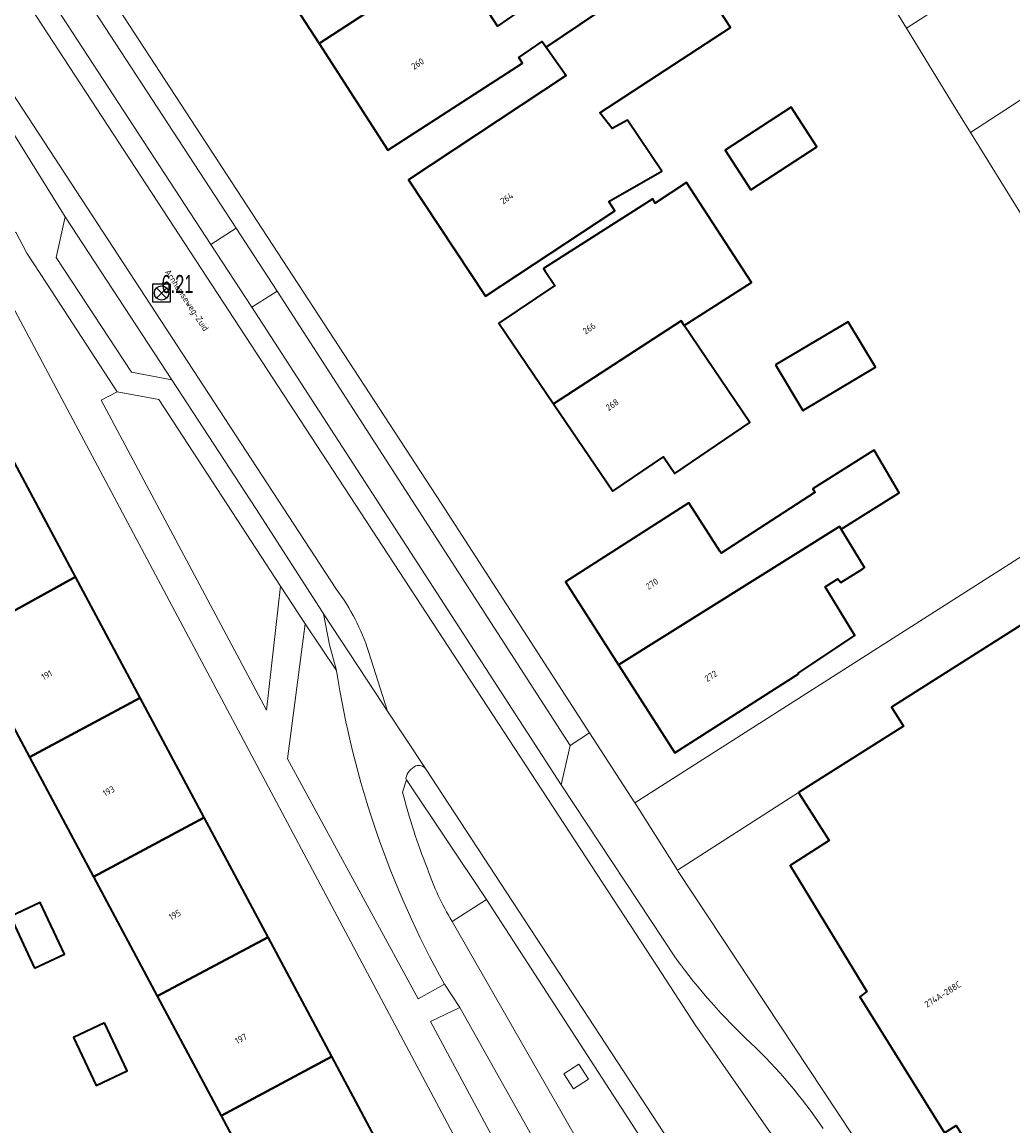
# Model space of a CAD drawing. Header units: metres. Extents: x 154991 to 155595, y 461305 to 461800.
# Tile 64 of 88: x 155381 to 155436, y 461554 to 461616. Entities that reach past the tile are written whole.
import ezdxf
from ezdxf.enums import TextEntityAlignment as Align

# ---------------------------------------------------------------- set-up
doc = ezdxf.new("R2010")
doc.units = ezdxf.units.M
for name, color, linetype, lineweight in [('B-WE-GR-BEPLANTING_CULTUUR_BODEMBEDEKKER-GV', 90, 'Continuous', 18), ('B-WE-GR-BEPLANTING_CULTUUR_HEESTERS-GV', 90, 'Continuous', 18), ('B-WE-GR-GROENVOORZIENING-GV', 80, 'Continuous', 18), ('B-WE-OG-BEBOUWING-GV', 7, 'Continuous', 35), ('B-WE-OG-BEBOUWING-T18', 10, 'Continuous', 18), ('B-WE-OG-TERREIN_BEGROEID-GV', 7, 'Continuous', 18), ('B-WE-OG-TERREIN_ERF-GV', 7, 'Continuous', 18), ('B-WE-OG-TOPOGRAFIE-T18', 10, 'Continuous', 18), ('B-WE-VH-VERHARDING_ASFALT-GV', 252, 'Continuous', 18), ('B-WE-VH-VERHARDING_BETONSTRAATSTEEN-GV', 7, 'Continuous', 18), ('B-WE-VH-VERHARDING_HALFVERHARDING_GRASBETONSTEEN-GV', 130, 'Continuous', 18), ('B-WE-VH-VERHARDING_TEGEL-GV', 252, 'Continuous', 18)]:
    doc.layers.add(name, color=color, linetype=linetype, lineweight=lineweight)
doc.layers.add('RIOOLPUT', color=1, linetype='Continuous')
doc.styles.add('NLCS-ISO-M200-T18', font='NLCS-ISO.ttf', dxfattribs={"height": 0.36})

# ---------------------------------------------------------------- blocks, each defined once
blk = doc.blocks.new('RIOOLPUT', base_point=(155111.642364, 461649.747199))
at = {"layer": 'RIOOLPUT'}
blk.add_polyline3d([(155111.142364, 461650.247199, 0), (155111.142364, 461649.247199, 0), (155112.142364, 461649.247199, 0), (155112.142364, 461650.247199, 0)], close=True, dxfattribs=at)
for points in [[(155111.359522, 461650.030042, 0), (155111.925207, 461649.464357, 0)], [(155111.360446, 461649.465282, 0), (155111.926259, 461650.031094, 0)]]:
    blk.add_polyline3d(points, dxfattribs=at)
blk.add_circle((155111.642364, 461649.747199), 0.4, dxfattribs=at)

msp = doc.modelspace()

# ---------------------------------------------------------------- linework, layer by layer
at = {"layer": 'B-WE-GR-BEPLANTING_CULTUUR_BODEMBEDEKKER-GV', "flags": 128}
msp.add_lwpolyline([(155395.015, 461584.41), (155388.235, 461594.803), (155385.917, 461595.235), (155385.026, 461594.758), (155394.228, 461577.49)], close=True, dxfattribs=at)
at = {"layer": 'B-WE-GR-BEPLANTING_CULTUUR_HEESTERS-GV', "flags": 128}
msp.add_lwpolyline([(155398.122, 461579.71), (155396.379, 461582.307), (155395.409, 461574.78), (155402.683, 461561.425), (155404.142, 461562.233)], dxfattribs=at)
at = {"layer": 'B-WE-GR-BEPLANTING_CULTUUR_HEESTERS-GV'}
msp.add_lwpolyline([(155404.142, 461562.233, -0.08833), (155398.122, 461579.71)], format="xyb", dxfattribs=at)
at = {"layer": 'B-WE-GR-BEPLANTING_CULTUUR_HEESTERS-GV', "flags": 128}
msp.add_lwpolyline([(155414.436, 461544.123), (155405.001, 461560.941), (155403.362, 461560.144), (155412.502, 461543.122)], close=True, dxfattribs=at)
at = {"layer": 'B-WE-GR-GROENVOORZIENING-GV', "flags": 128}
for points in [[(155433.453, 461609.672), (155437.9, 461602.511), (155446.98, 461608.106), (155442.332, 461615.451)], [(155412.173, 461556.94), (155411.63, 461557.78), (155410.79, 461557.237), (155411.334, 461556.397)]]:
    msp.add_lwpolyline(points, close=True, dxfattribs=at)
at = {"layer": 'B-WE-OG-BEBOUWING-GV', "flags": 128}
for points in [[(155397.16, 461614.622), (155404.6, 461619.482), (155403.068, 461621.87), (155406.311, 461623.951), (155406.528, 461625.005), (155405.204, 461626.978), (155405.393, 461627.167), (155405.474, 461627.789), (155404.988, 461628.545), (155400.333, 461625.533), (155400.776, 461624.85), (155393.562, 461620.183)], [(155397.16, 461614.622), (155400.998, 461608.692), (155408.485, 461613.537), (155408.281, 461613.853), (155409.581, 461614.735), (155409.805, 461614.422), (155412.655, 461616.333), (155412.694, 461616.359), (155411.472, 461618.139), (155408.877, 461616.518), (155408.715, 461616.707), (155407.094, 461615.599), (155404.6, 461619.482)], [(155409.805, 461614.422), (155410.927, 461612.852), (155402.142, 461607.039), (155406.435, 461600.549), (155413.641, 461605.317), (155413.298, 461605.836), (155416.251, 461607.521), (155414.347, 461610.359), (155413.482, 461609.894), (155412.81, 461610.774), (155420.084, 461615.523), (155417.493, 461619.49), (155412.694, 461616.359), (155412.655, 461616.333)], [(155421.211, 461606.482), (155424.894, 461608.878), (155423.464, 461611.075), (155419.782, 461608.678)], [(155410.222, 461594.559), (155417.326, 461599.19), (155417.507, 461598.923), (155421.261, 461601.321), (155417.64, 461606.889), (155415.883, 461605.727), (155415.748, 461605.97), (155409.67, 461602.087), (155409.763, 461601.949), (155410.298, 461601.158), (155407.181, 461599.047)], [(155410.222, 461594.559), (155413.52, 461589.693), (155416.351, 461591.611), (155416.982, 461590.68), (155421.169, 461593.518), (155417.507, 461598.923), (155417.326, 461599.19)], [(155422.598, 461596.728), (155424.104, 461594.193), (155428.153, 461596.6), (155426.647, 461599.134)], [(155426.256, 461587.576), (155429.472, 461589.602), (155428.983, 461590.447), (155428.094, 461591.981), (155428.045, 461591.95), (155424.69, 461589.837), (155424.661, 461589.82), (155424.73, 461589.723), (155424.796, 461589.63), (155419.56, 461586.248), (155419.489, 461586.36), (155417.769, 461589.048), (155410.884, 461584.644), (155413.841, 461580.021), (155426.165, 461587.721)], [(155380.195, 461591.286), (155374.035, 461587.966), (155377.462, 461581.55), (155383.591, 461584.93)], [(155426.256, 461587.576), (155426.165, 461587.721), (155413.841, 461580.021), (155416.982, 461575.11), (155423.868, 461579.515), (155423.847, 461579.548), (155427.011, 461581.657), (155425.363, 461584.36), (155426.066, 461584.819), (155426.228, 461584.603), (155427.45, 461585.376), (155427.552, 461585.441)], [(155383.591, 461584.93), (155377.462, 461581.55), (155381.027, 461574.877), (155387.2, 461578.175)], [(155423.879, 461572.914), (155425.58, 461570.228), (155423.403, 461568.849), (155427.67, 461561.817), (155427.285, 461561.526), (155432.009, 461553.956), (155432.652, 461554.368), (155436.992, 461547.371), (155447.12, 461553.636), (155446.359, 461554.954), (155454.166, 461559.966), (155449.806, 461566.817), (155450.352, 461567.132), (155445.573, 461574.681), (155444.982, 461574.307), (155440.516, 461581.363), (155439.334, 461580.615), (155437.73, 461583.15), (155429.053, 461577.657), (155429.717, 461576.61)], [(155387.2, 461578.175), (155381.027, 461574.877), (155384.585, 461568.217), (155390.758, 461571.515)], [(155388.143, 461561.557), (155394.316, 461564.856), (155390.758, 461571.515), (155384.585, 461568.217)], [(155381.312, 461563.118), (155382.974, 461563.9), (155381.622, 461566.777), (155379.959, 461565.996)], [(155394.316, 461564.856), (155388.143, 461561.557), (155391.701, 461554.897), (155397.874, 461558.196)], [(155385.212, 461560.08), (155383.472, 461559.262), (155384.731, 461556.585), (155386.473, 461557.402)], [(155397.874, 461558.196), (155391.701, 461554.897), (155395.129, 461548.481), (155401.309, 461551.766)]]:
    msp.add_lwpolyline(points, close=True, dxfattribs=at)
at = {"layer": 'B-WE-OG-TERREIN_BEGROEID-GV', "flags": 128}
msp.add_lwpolyline([(155404.575, 461565.731), (155406.489, 461566.957), (155402.025, 461573.622), (155401.813, 461572.929)], dxfattribs=at)
at = {"layer": 'B-WE-OG-TERREIN_BEGROEID-GV'}
for points in [[(155401.813, 461572.929, 0.033854), (155403.195, 461568.683)], [(155403.195, 461568.683, 0.055469), (155404.575, 461565.731)]]:
    msp.add_lwpolyline(points, format="xyb", dxfattribs=at)
at = {"layer": 'B-WE-OG-TERREIN_ERF-GV', "flags": 128}
for points in [[(155320.431, 461713.831), (155324.453, 461707.643), (155325.855, 461708.532), (155363.438, 461651.102), (155363.804, 461650.542), (155403.966, 461589.03), (155412.233, 461576.226), (155414.748, 461572.33), (155444.758, 461591.464)], [(155437.9, 461602.511), (155433.453, 461609.672), (155432.598, 461611.049), (155429.88, 461615.474), (155424.608, 461624.056)], [(155417.493, 461619.49), (155420.084, 461615.523), (155412.81, 461610.774), (155413.482, 461609.894), (155414.347, 461610.359), (155416.251, 461607.521), (155413.298, 461605.836), (155413.641, 461605.317), (155406.435, 461600.549), (155402.142, 461607.039), (155410.927, 461612.852), (155409.805, 461614.422), (155409.581, 461614.735), (155408.281, 461613.853), (155408.485, 461613.537), (155400.998, 461608.692), (155397.16, 461614.622), (155393.562, 461620.183)], [(155404.6, 461619.482), (155407.094, 461615.599), (155408.715, 461616.707)], [(155416.134, 461532.292), (155380.053, 461600.04), (155376.525, 461598.155), (155380.195, 461591.286), (155383.591, 461584.93), (155387.2, 461578.175), (155390.758, 461571.515), (155394.316, 461564.856), (155397.874, 461558.196), (155401.309, 461551.766)], [(155395.129, 461548.481), (155391.701, 461554.897), (155388.143, 461561.557), (155384.585, 461568.217), (155381.027, 461574.877), (155377.462, 461581.55), (155374.035, 461587.966), (155371.768, 461592.209), (155368.995, 461590.773), (155369.268, 461590.268), (155367.333, 461589.214), (155365.657, 461592.348)], [(155435.489, 461542.103), (155462.904, 461558.341), (155447.934, 461586.18), (155444.758, 461591.464), (155414.748, 461572.33), (155414.763, 461572.306), (155417.131, 461568.578), (155423.879, 461572.914), (155429.717, 461576.61), (155429.053, 461577.657), (155437.73, 461583.15), (155439.334, 461580.615), (155440.516, 461581.363), (155444.982, 461574.307), (155445.573, 461574.681), (155450.352, 461567.132), (155449.806, 461566.817), (155454.166, 461559.966), (155446.359, 461554.954), (155447.12, 461553.636)]]:
    msp.add_lwpolyline(points, dxfattribs=at)
for points in [[(155429.88, 461615.474), (155438.713, 461621.171), (155433.341, 461629.66), (155424.608, 461624.056)], [(155438.713, 461621.171), (155429.88, 461615.474), (155432.598, 461611.049), (155433.453, 461609.672), (155442.332, 461615.451)], [(155421.211, 461606.482), (155419.782, 461608.678), (155423.464, 461611.075), (155424.894, 461608.878)], [(155410.222, 461594.559), (155407.181, 461599.047), (155410.298, 461601.158), (155409.763, 461601.949), (155409.67, 461602.087), (155415.748, 461605.97), (155415.883, 461605.727), (155417.64, 461606.889), (155421.261, 461601.321), (155417.507, 461598.923), (155421.169, 461593.518), (155416.982, 461590.68), (155416.351, 461591.611), (155413.52, 461589.693)], [(155422.598, 461596.728), (155426.647, 461599.134), (155428.153, 461596.6), (155424.104, 461594.193)], [(155413.841, 461580.021), (155410.884, 461584.644), (155417.769, 461589.048), (155419.489, 461586.36), (155419.56, 461586.248), (155424.796, 461589.63), (155424.73, 461589.723), (155424.661, 461589.82), (155424.69, 461589.837), (155428.045, 461591.95), (155428.094, 461591.981), (155428.983, 461590.447), (155429.472, 461589.602), (155426.256, 461587.576), (155427.552, 461585.441), (155427.45, 461585.376), (155426.228, 461584.603), (155426.066, 461584.819), (155425.363, 461584.36), (155427.011, 461581.657), (155423.847, 461579.548), (155423.868, 461579.515), (155416.982, 461575.11)], [(155436.992, 461547.371), (155432.652, 461554.368), (155432.009, 461553.956), (155427.285, 461561.526), (155427.67, 461561.817), (155423.403, 461568.849), (155425.58, 461570.228), (155423.879, 461572.914), (155417.131, 461568.578), (155417.174, 461568.511), (155426.857, 461553.864), (155433.066, 461544.965), (155433.122, 461545)], [(155381.312, 461563.118), (155379.959, 461565.996), (155381.622, 461566.777), (155382.974, 461563.9)], [(155385.212, 461560.08), (155386.473, 461557.402), (155384.731, 461556.585), (155383.472, 461559.262)]]:
    msp.add_lwpolyline(points, close=True, dxfattribs=at)
at = {"layer": 'B-WE-VH-VERHARDING_ASFALT-GV', "flags": 128}
for points in [[(155366.806, 461640.704), (155365.782, 461640.041), (155416.012, 461563.19), (155418.121, 461559.963), (155422.486, 461553.702), (155427.451, 461546.809), (155432.197, 461540.416), (155432.332, 461540.495), (155432.472, 461540.576), (155433.923, 461541.583), (155432.833, 461542.96)], [(155417.059, 461563.653), (155410.65, 461573.342), (155393.406, 461599.942), (155391.132, 461603.433), (155366.806, 461640.704)], [(155428.896, 461534.782), (155431.906, 461530.145), (155436.953, 461533.313), (155434.883, 461536.599), (155432.332, 461540.495), (155432.197, 461540.416), (155427.451, 461546.809), (155422.486, 461553.702), (155418.121, 461559.963), (155416.012, 461563.19), (155365.782, 461640.041), (155362.888, 461638.167), (155398.134, 461584.217)], [(155398.134, 461584.217), (155362.888, 461638.167), (155361.898, 461637.526), (155361.982, 461637.388), (155373.787, 461619.329), (155376.185, 461615.663), (155380.101, 461609.675), (155383.019, 461604.982), (155388.959, 461595.9)], [(155388.959, 461595.9), (155393.629, 461588.729), (155397.341, 461582.954), (155397.399, 461582.864), (155397.403, 461582.858), (155400.298, 461578.465), (155400.98, 461577.43), (155399.922, 461580.757)], [(155399.922, 461580.757), (155400.98, 461577.43), (155403.083, 461574.237), (155428.034, 461536.119), (155428.896, 461534.782)]]:
    msp.add_lwpolyline(points, dxfattribs=at)
at = {"layer": 'B-WE-VH-VERHARDING_ASFALT-GV'}
for points in [[(155398.134, 461584.217, -0.080843), (155399.922, 461580.757)], [(155399.922, 461580.757, 0.080843), (155398.134, 461584.217)], [(155421.211, 461558.954, -0.048472), (155417.059, 461563.653)], [(155425.249, 461554.185, 0.053254), (155421.211, 461558.954)]]:
    msp.add_lwpolyline(points, format="xyb", dxfattribs=at)
at = {"layer": 'B-WE-VH-VERHARDING_BETONSTRAATSTEEN-GV', "flags": 128}
for points in [[(155360.1, 461650.905), (155365.755, 461642.223), (155366.806, 461640.704), (155391.132, 461603.433), (155392.544, 461604.334), (155369.429, 461639.716), (155362.44, 461650.436)], [(155388.959, 461595.9), (155383.019, 461604.982), (155382.505, 461602.704), (155386.699, 461596.33)], [(155393.406, 461599.942), (155394.824, 461600.831), (155392.544, 461604.334), (155391.132, 461603.433)], [(155410.65, 461573.342), (155411.15, 461575.527), (155394.824, 461600.831), (155393.406, 461599.942)]]:
    msp.add_lwpolyline(points, close=True, dxfattribs=at)
at = {"layer": 'B-WE-VH-VERHARDING_HALFVERHARDING_GRASBETONSTEEN-GV', "flags": 128}
for points in [[(155406.489, 461566.957), (155404.575, 461565.731), (155423.043, 461533.505), (155424.047, 461531.667), (155427.772, 461534.059), (155427.032, 461535.216), (155425.337, 461537.834), (155424.498, 461537.291), (155423.954, 461538.131), (155424.794, 461538.674)], [(155412.173, 461556.94), (155411.334, 461556.397), (155410.79, 461557.237), (155411.63, 461557.78)]]:
    msp.add_lwpolyline(points, close=True, dxfattribs=at)
at = {"layer": 'B-WE-VH-VERHARDING_TEGEL-GV', "flags": 128}
for points in [[(155319.324, 461713.2), (155324.548, 461705.105), (155326.948, 461704.621), (155335.897, 461690.972), (155338.088, 461687.626), (155355.89, 461660.396), (155355.411, 461658.08), (155355.505, 461657.936), (155356.245, 461656.798), (155360.1, 461650.905), (155362.44, 461650.436), (155369.429, 461639.716), (155392.544, 461604.334), (155394.824, 461600.831), (155411.15, 461575.527), (155412.233, 461576.226), (155403.966, 461589.03), (155363.804, 461650.542), (155363.438, 461651.102), (155325.855, 461708.532), (155324.453, 461707.643), (155320.431, 461713.831)], [(155380.257, 461604.117), (155380.882, 461602.947), (155381.965, 461601.288), (155385.917, 461595.235), (155388.235, 461594.803), (155395.015, 461584.41), (155396.379, 461582.307), (155398.122, 461579.71), (155397.742, 461581.125), (155397.403, 461582.858), (155397.399, 461582.864), (155397.341, 461582.954), (155393.629, 461588.729), (155388.959, 461595.9), (155386.699, 461596.33), (155382.505, 461602.704), (155383.019, 461604.982), (155380.101, 461609.675)], [(155412.502, 461543.122), (155403.362, 461560.144), (155405.001, 461560.941), (155404.142, 461562.233), (155402.683, 461561.425), (155395.409, 461574.78), (155396.379, 461582.307), (155395.015, 461584.41), (155394.228, 461577.49), (155385.026, 461594.758), (155385.917, 461595.235), (155381.965, 461601.288), (155380.882, 461602.947), (155380.257, 461604.117), (155380.156, 461604.059), (155378.44, 461603.068), (155379.119, 461601.781), (155380.053, 461600.04), (155416.134, 461532.292)], [(155403.083, 461574.237), (155400.98, 461577.43), (155400.298, 461578.465), (155397.403, 461582.858), (155397.742, 461581.125), (155398.122, 461579.71)], [(155435.37, 461541.659), (155435.186, 461541.923), (155433.151, 461544.843), (155433.066, 461544.965), (155426.857, 461553.864), (155417.174, 461568.511), (155417.131, 461568.578), (155414.763, 461572.306), (155414.748, 461572.33), (155412.233, 461576.226), (155411.15, 461575.527), (155410.65, 461573.342), (155417.059, 461563.653)], [(155401.984, 461573.711), (155402.025, 461573.622), (155406.489, 461566.957), (155424.794, 461538.674), (155425.337, 461537.834), (155427.032, 461535.216), (155427.772, 461534.059), (155428.544, 461534.556), (155427.669, 461535.859), (155428.034, 461536.119), (155403.083, 461574.237)], [(155401.813, 461572.929), (155402.025, 461573.622), (155401.984, 461573.711)], [(155431.239, 461518.192), (155431.214, 461518.24), (155430.066, 461520.35), (155427.787, 461524.539), (155427.885, 461524.6), (155425.289, 461529.393), (155424.047, 461531.667), (155423.043, 461533.505), (155404.575, 461565.731)], [(155404.142, 461562.233), (155405.001, 461560.941), (155414.436, 461544.123)]]:
    msp.add_lwpolyline(points, dxfattribs=at)
at = {"layer": 'B-WE-VH-VERHARDING_TEGEL-GV'}
for points in [[(155398.122, 461579.71, 0.08833), (155404.142, 461562.233)], [(155401.984, 461573.711, -0.217934), (155402.557, 461574.386)], [(155402.557, 461574.386, 0.217934), (155401.984, 461573.711)], [(155402.557, 461574.386, -0.34447), (155403.083, 461574.237)], [(155403.083, 461574.237, 0.34447), (155402.557, 461574.386)], [(155403.195, 461568.683, -0.033854), (155401.813, 461572.929)], [(155404.575, 461565.731, -0.055469), (155403.195, 461568.683)], [(155417.059, 461563.653, 0.048472), (155421.211, 461558.954)], [(155421.211, 461558.954, -0.053254), (155425.249, 461554.185)]]:
    msp.add_lwpolyline(points, format="xyb", dxfattribs=at)

# ---------------------------------------------------------------- block references
at = {"layer": 'RIOOLPUT'}
msp.add_blockref('RIOOLPUT', (155388.384, 461600.732), dxfattribs=at)

# ---------------------------------------------------------------- texts
at = {"layer": 'B-WE-OG-BEBOUWING-T18', "style": 'NLCS-ISO-M200-T18'}
for s, rotation, p in [('260', 32.9, (155402.65, 461613.501)), ('264', 33.5, (155407.618, 461606.011)), ('266', 34.1, (155412.208, 461598.759)), ('268', 34.1, (155413.491, 461594.505)), ('270', 32.6, (155415.707, 461584.527)), ('191', 28.1, (155381.985, 461579.447)), ('272', 32.6, (155418.99, 461579.395)), ('193', 28.1, (155385.437, 461572.986)), ('195', 28.1, (155389.121, 461566.09)), ('274A-288C', 32, (155431.91, 461561.669)), ('197', 28.1, (155392.807, 461559.192))]:
    msp.add_text(s, height=0.36, rotation=rotation, dxfattribs=at).set_placement(p, align=Align.MIDDLE)
at = {"layer": 'B-WE-OG-TOPOGRAFIE-T18', "style": 'NLCS-ISO-M200-T18'}
msp.add_text('Arnhemseweg-Zuid', height=0.36, rotation=303.4, dxfattribs=at).set_placement((155389.752, 461600.302), align=Align.MIDDLE)
at = {"layer": 'RIOOLPUT', "width": 0.68}
msp.add_text('6.21', height=1, dxfattribs=at).set_placement((155388.384, 461600.732))

doc.saveas('drawing.dxf')
